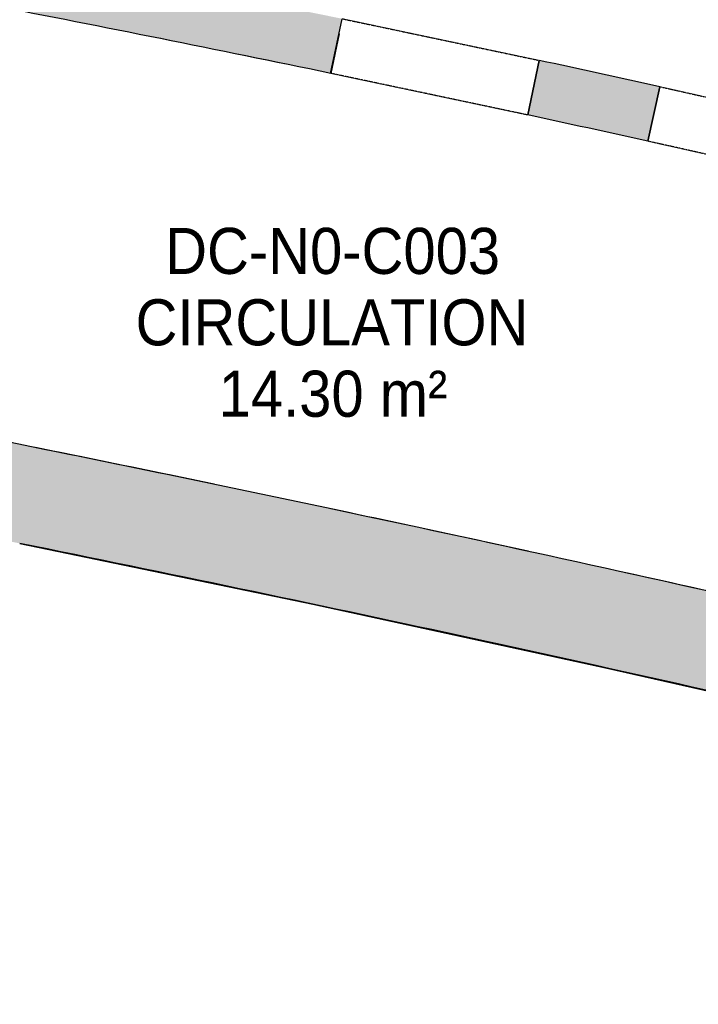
# Model space of a CAD drawing. Header units: centimetres. Extents: x -3926 to 10306, y -31136 to 469.
# Tile 72 of 148: x 480 to 760, y -2740 to -2334. Entities that reach past the tile are written whole.
import ezdxf

# ---------------------------------------------------------------- set-up
doc = ezdxf.new("R2010")
doc.units = ezdxf.units.CM
doc.linetypes.add('Tiret_2_', pattern=[0.25, 0.125, -0.125])
for name, color, linetype, lineweight in [('0-1', 7, 'Continuous', 5), ('COTGEN', 7, 'Continuous', 30), ('COTGEN-50', 7, 'Continuous', 30), ('MUR_C', 7, 'Continuous', 25), ('SOL', 7, 'Continuous', 25)]:
    doc.layers.add(name, color=color, linetype=linetype, lineweight=lineweight)
for name, color, linetype, lineweight, true_color in [('ETIQUETTE-1', 9, 'Continuous', 30, 0x808080), ('HACHURE_C-10', 7, 'Continuous', 25, 0x787878), ('PORTE-10', 5, 'Continuous', 25, 0x0000ff), ('PORTE-11', 5, 'Tiret_2_', 25, 0x0000ff)]:
    doc.layers.add(name, color=color, linetype=linetype, lineweight=lineweight, true_color=true_color)
doc.styles.add('Arial', font='arial.ttf', dxfattribs={"width": 0.9, "height": 19})
doc.styles.add('Trebuchet MS_1', font='trebuc.ttf', dxfattribs={"height": 12})
doc.dimstyles.new('Cotes_linéaires', dxfattribs={"dimscale": 30.48, "dimtxt": 12.371411, "dimasz": 0.520833, "dimexe": 0.328084, "dimexo": 0, "dimgap": 0.246063, "dimtad": 1, "dimlfac": 0.01, "dimrnd": 0.01, "dimzin": 0, "dimdsep": 46, "dimtxsty": 'Trebuchet MS_1', "dimblk1": 'OBLIQUE', "dimblk2": 'OBLIQUE', "dimsah": 1, "dimcen": 0.09, "dimazin": 0, "dimtfac": 1, "dimtdec": 4, "dimtix": 1, "dimtmove": 0, "dimatfit": 3, "dimfxl": 1, "dimtvp": 1, "dimtfill": 1, "dimtolj": 1, "dimtzin": 0, "dimarcsym": 2})

# ---------------------------------------------------------------- blocks, each defined once
blk = doc.blocks.new('B02_ARC_rvt-1-2021_015_1113_DCE_1_100_N0_cloison')
at = {"layer": 'SOL'}
for p, q in [((608.11, -2355.78), (611.49, -2339.48)), ((611.49, -2339.48), (608.11, -2355.78)), ((694.01, -2350.43), (689.26, -2372.94)), ((689.26, -2372.94), (694.01, -2350.43)), ((738.75, -2383.72), (743.79, -2361.28)), ((743.79, -2361.28), (738.75, -2383.72))]:
    blk.add_line(p, q, dxfattribs=at)
for centre, radius, start, end in [((-1600.34, -13003.44), 10874.28, 78.65961, 79.036596), ((-1600.34, -13003.44), 10874.28, 78.65961, 79.036596), ((-1600.34, -13003.44), 10874.28, 78.28229, 78.659443), ((-1600.34, -13003.44), 10874.28, 78.28229, 78.659443), ((-1600.34, -13003.44), 10897.28, 77.577902, 77.845763), ((-1600.34, -13003.44), 10897.28, 77.577902, 77.845763), ((-1600.34, -13003.44), 10874.28, 77.578402, 77.845302), ((-1600.34, -13003.44), 10874.28, 77.578402, 77.845302), ((-2221.98, -15876.35), 13637.96, 78.229814, 78.545636), ((-2221.98, -15876.35), 13637.96, 78.229814, 78.545636), ((-2221.98, -15876.35), 13637.96, 77.673789, 78.023157), ((-2221.98, -15876.35), 13637.96, 77.673789, 78.023157), ((-2221.98, -15876.35), 13597.96, 76.979272, 78.539343), ((-2221.98, -15876.35), 13597.96, 76.979272, 78.539343), ((-2221.98, -15876.35), 13637.96, 76.978759, 77.50088), ((-2221.98, -15876.35), 13637.96, 76.978759, 77.50088)]:
    blk.add_arc(centre, radius, start, end, dxfattribs=at)
blk = doc.blocks.new('Ouverture en rectangle - Ouverture en rectangle _83x207_-3216016-2021_015_1113_DCE_1_100_N0_cloison')
at = {"layer": 'PORTE-11'}
for p, q in [((-41.5, 11.5), (41.5, 11.5)), ((41.5, -11.5), (-41.5, -11.5))]:
    blk.add_line(p, q, dxfattribs=at)
blk = doc.blocks.new('Ouverture en rectangle - Ouverture en rectangle _90x207_-3216260-2021_015_1113_DCE_1_100_N0_cloison')
at = {"layer": 'PORTE-11'}
for p, q in [((-45, 11.5), (45, 11.5)), ((45, -11.5), (-45, -11.5))]:
    blk.add_line(p, q, dxfattribs=at)
blk = doc.blocks.new('B02_DC_STR_rvt-1-2021_015_1113_DCE_1_100_N0_cloison')
at = {"layer": 'HACHURE_C-10'}
h = blk.add_hatch(color=256, dxfattribs=at)
h.paths.add_polyline_path([(1119.61, -2474.83), (1119.87, -2473.73), (1120.71, -2473.94), (1125.86, -2452.69), (1071.42, -2438.78), (1027.81, -2427.83), (1022.34, -2450.18), (1082.37, -2465.3), (1115.34, -2473.73)])
h.paths.add_polyline_path([(941.72, -2430.47), (947.18, -2408.12), (884.18, -2393.19), (831.6, -2381), (826.56, -2403.44), (889.43, -2418.04)])
h.paths.add_polyline_path([(738.75, -2383.72), (743.79, -2361.28), (714.01, -2354.76), (694.01, -2350.43), (689.26, -2372.94), (718.91, -2379.37)])
h.paths.add_polyline_path([(608.05, -2355.77), (612.81, -2333.27), (537.94, -2318.03), (472.03, -2305.04), (467.75, -2327.63), (542.47, -2342.39), (589.09, -2351.9)])
h.paths.add_polyline_path([(386.2, -2312.16), (390.49, -2289.56), (349.2, -2281.98), (315.92, -2275.97), (312.17, -2298.67), (360.4, -2307.41)])
h = blk.add_hatch(color=256, dxfattribs=at)
h.paths.add_polyline_path([(1070.03, -2682.89), (1079.46, -2644.02), (996.31, -2623.58), (931.63, -2608.01), (922.5, -2646.96), (1005.59, -2667.01)])
h.paths.add_polyline_path([(841.69, -2628.01), (850.82, -2589.07), (721.32, -2559.8), (599.15, -2533.36), (472.93, -2507.3), (465.17, -2546.54), (479.87, -2549.51), (600.71, -2574.58), (725.12, -2601.61)])
at = {"layer": 'MUR_C'}
for p, q in [((608.05, -2355.77), (612.81, -2333.27)), ((694.01, -2350.43), (689.26, -2372.94)), ((738.75, -2383.72), (743.79, -2361.28))]:
    blk.add_line(p, q, dxfattribs=at)
at = {"layer": 'MUR_C', "flags": 128}
blk.add_lwpolyline([(479.87, -2549.51), (600.71, -2574.58), (721.32, -2600.75), (841.69, -2628.01)], dxfattribs=at)
at = {"layer": 'MUR_C'}
for centre, radius, start, end in [((-1600.34, -13003.44), 10874.28, 78.282624, 79.036596), ((-1600.34, -13003.44), 10897.28, 77.577902, 77.845763), ((-1600.34, -13003.44), 10874.28, 77.578402, 77.845302), ((-2221.98, -15876.35), 13637.96, 76.978759, 78.603157)]:
    blk.add_arc(centre, radius, start, end, dxfattribs=at)
at = {"layer": 'PORTE-10'}
for name, p, rotation in [('Ouverture en rectangle - Ouverture en rectangle _83x207_-3216016-2021_015_1113_DCE_1_100_N0_cloison', (651.03, -2353.1), 168.0639629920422), ('Ouverture en rectangle - Ouverture en rectangle _90x207_-3216260-2021_015_1113_DCE_1_100_N0_cloison', (785.18, -2382.36), 167.341299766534)]:
    blk.add_blockref(name, p, dxfattribs=dict(at, rotation=rotation))
blk = doc.blocks.new('DIMBLOCK41-2021_015_1113_DCE_1_100_N0_cloison')
at = {"layer": 'COTGEN-50'}
for p, q in [((-2323.02, -1117.45), (-2323.17, -1107.45)), ((-2323.02, -1117.45), (-2318.27, -1427.14)), ((1459.94, -1572.92), (1462.47, -1563.25)), ((1459.94, -1572.92), (1383.27, -1867.09)), ((1459.94, -1572.92), (1459.94, -1572.92))]:
    blk.add_line(p, q, dxfattribs=at)
at = {"layer": 'COTGEN-50', "lineweight": 70}
for p, q in [((-2323.02, -1117.45), (-2315.2, -1109.39)), ((-2323.02, -1117.45), (-2330.83, -1125.51)), ((1459.94, -1572.92), (1469.63, -1567.24)), ((1459.94, -1572.92), (1450.26, -1578.6))]:
    blk.add_line(p, q, dxfattribs=at)
at = {"layer": 'COTGEN-50'}
blk.add_arc((-2106.17, -15253.9), 14138.12, 75.390267, 90.878841, dxfattribs=at)
blk.add_arc((-2106.17, -15253.9), 14138.12, 75.390267, 90.878841, dxfattribs=at)
at = {"layer": 'COTGEN-50', "color": 0, "insert": (-438.27, -1191.48), "char_height": 12, "width": 60.1376, "attachment_point": 1, "rotation": 353.1346, "line_spacing_factor": 1.048425, "style": 'Trebuchet MS_1', "bg_fill": 3, "box_fill_scale": 1.25, "bg_fill_color": 256, "bg_fill_true_color": 13158600, "bg_fill_transparency": 0}
blk.add_mtext('15.49°', dxfattribs=at)
blk = doc.blocks.new('_Oblique')
at = {"color": 0, "linetype": 'ByBlock', "lineweight": -2}
blk.add_line((-0.5, -0.5), (0.5, 0.5), dxfattribs=at)

msp = doc.modelspace()

# ---------------------------------------------------------------- block references
at = {"layer": '0-1'}
for name in ['B02_DC_STR_rvt-1-2021_015_1113_DCE_1_100_N0_cloison', 'B02_ARC_rvt-1-2021_015_1113_DCE_1_100_N0_cloison']:
    msp.add_blockref(name, (0, 0), dxfattribs=at)

# ---------------------------------------------------------------- texts
at = {"layer": 'ETIQUETTE-1', "char_height": 19, "attachment_point": 1, "style": 'Arial'}
for s, insert, width in [('DC-N0-C003', (539.841, -2419.459), 166.67083), ('CIRCULATION', (527.637, -2448.894), 195.89234), ('14.30 m²', (561.868, -2478.329), 113.27844)]:
    msp.add_mtext(s, dxfattribs=dict(at, insert=insert, width=width))

# ---------------------------------------------------------------- next in the draw order: dimensions: what is measured, and where the dimension line sits
at = {"layer": 'COTGEN'}
dim = msp.add_angular_dim_3p(base=(214.367, -1307.524), center=(-2106.165, -15253.902), p1=(1383.266, -1867.091), p2=(-2318.266, -1427.137), dimstyle='Cotes_linéaires', override={"dimpost": '<>', "dimfxl": 3727.586726}, dxfattribs=at)
dim.commit()
dim.dimension.update_dxf_attribs({"geometry": 'DIMBLOCK41-2021_015_1113_DCE_1_100_N0_cloison', "text_midpoint": (-414.493, -1203.634)})

doc.saveas('drawing.dxf')
